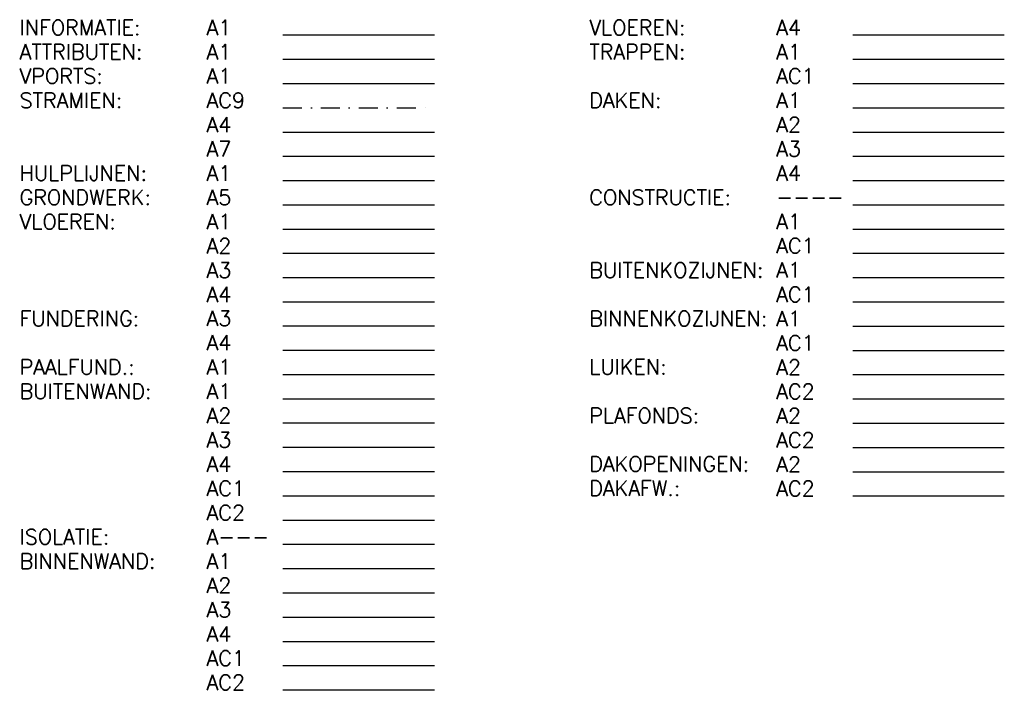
# Model space of a CAD drawing. Extents: x -101594 to 410648, y -2831 to 169921.
# Tile 30 of 31: x 116340 to 132574, y 95771 to 106828. Entities that reach past the tile are written whole.
import ezdxf

# ---------------------------------------------------------------- set-up
doc = ezdxf.new("R2010")
doc.units = 0
doc.header["$LTSCALE"] = 50
doc.header["$MEASUREMENT"] = 0
doc.linetypes.add('DASHDOT2', pattern=[12.5, 6.25, -3.125, 0, -3.125])
doc.linetypes.add('HIDDEN2', pattern=[0.1875, 0.125, -0.0625])
for name, color, linetype in [('A--I01A1_INFO', 1, 'CONTINUOUS'), ('A--L01A1_ATTRIBUTEN', 1, 'CONTINUOUS'), ('A--L07A4_STRAMIEN', 4, 'CONTINUOUS'), ('A--L07A7_STRAMIEN', 7, 'CONTINUOUS'), ('A--L07AC9_STRAMIEN', 9, 'DASHDOT2'), ('A--L08A1_HULPLIJNEN', 1, 'CONTINUOUS'), ('A--L11A5_GRONDWERK', 5, 'CONTINUOUS'), ('A--L13A1_VLOEREN', 1, 'CONTINUOUS'), ('A--L13A2_VLOEREN', 2, 'CONTINUOUS'), ('A--L13A3_VLOEREN', 3, 'CONTINUOUS'), ('A--L13A4_VLOEREN', 4, 'CONTINUOUS'), ('A--L16A3_FUNDERING', 3, 'CONTINUOUS'), ('A--L16A4_FUNDERING', 4, 'CONTINUOUS'), ('A--L17A1_PAALFUNDERING', 1, 'CONTINUOUS'), ('A--L21A1_BUITENWAND', 1, 'CONTINUOUS'), ('A--L21A2_BUITENWAND', 2, 'CONTINUOUS'), ('A--L21A2_ISOLATIE', 1, 'CONTINUOUS'), ('A--L21A3_BUITENWAND', 3, 'CONTINUOUS'), ('A--L21A4_BUITENWAND', 4, 'CONTINUOUS'), ('A--L21AC1_BUITENWAND', 1, 'HIDDEN2'), ('A--L22A1_BINNENWAND', 1, 'CONTINUOUS'), ('A--L22A2_BINNENWAND', 2, 'CONTINUOUS'), ('A--L22A3_BINNENWAND', 3, 'CONTINUOUS'), ('A--L22A4_BINNENWAND', 4, 'CONTINUOUS'), ('A--L22AC1_BINNENWAND', 1, 'HIDDEN2'), ('A--L22AC2_BINNENWAND', 2, 'HIDDEN2'), ('A--L23A4_VLOEREN', 4, 'CONTINUOUS'), ('A--L24A1_TRAPPEN', 1, 'CONTINUOUS'), ('A--L24AC1_TRAPPEN', 1, 'HIDDEN2'), ('A--L27A1_DAKEN', 1, 'CONTINUOUS'), ('A--L27A2_DAKEN', 2, 'CONTINUOUS'), ('A--L27A3_DAKEN', 3, 'CONTINUOUS'), ('A--L27A4_DAKEN', 4, 'CONTINUOUS'), ('A--L28_KONSTRUKTIES', 4, 'CONTINUOUS'), ('A--L28A1_KONSTRUKTIES', 1, 'CONTINUOUS'), ('A--L28AC1_KONSTRUKTIES', 1, 'HIDDEN2'), ('A--L31A1_BUITENKOZIJN', 1, 'CONTINUOUS'), ('A--L31AC1_BUITENKOZIJN', 1, 'HIDDEN2'), ('A--L32A1_BINNENKOZIJN', 1, 'CONTINUOUS'), ('A--L32AC1_BINNENKOZIJN', 1, 'HIDDEN2'), ('A--L33A2_LUIKEN', 2, 'CONTINUOUS'), ('A--L33AC2_LUIKEN', 2, 'HIDDEN2'), ('A--L35A2_PLAFONDS', 2, 'CONTINUOUS'), ('A--L35AC2_PLAFONDS', 2, 'HIDDEN2'), ('A--L37A2_DAKOPENINGEN', 2, 'CONTINUOUS'), ('A--L3A1_VPORTS', 1, 'CONTINUOUS'), ('A--L47A2_DAKAFW', 2, 'HIDDEN2'), ('AT$1A-25_TEKST', 2, 'CONTINUOUS')]:
    doc.layers.add(name, color=color, linetype=linetype)
doc.styles.add('B-01', font='SIMPLEX.SHX', dxfattribs={"width": 0.8, "height": 4.5})

msp = doc.modelspace()

# ---------------------------------------------------------------- linework, layer by layer
at = {"layer": 'A--I01A1_INFO'}
msp.add_line((120681, 106575.8), (123181, 106575.8), dxfattribs=at)
at = {"layer": 'A--L01A1_ATTRIBUTEN'}
msp.add_line((120681, 106175.8), (123181, 106175.8), dxfattribs=at)
at = {"layer": 'A--L07A4_STRAMIEN'}
msp.add_line((120681, 104975.8), (123181, 104975.8), dxfattribs=at)
at = {"layer": 'A--L07A7_STRAMIEN'}
msp.add_line((120681, 104575.8), (123181, 104575.8), dxfattribs=at)
at = {"layer": 'A--L07AC9_STRAMIEN'}
msp.add_line((120681, 105375.8), (123181, 105375.8), dxfattribs=at)
at = {"layer": 'A--L08A1_HULPLIJNEN'}
msp.add_line((120681, 104175.8), (123181, 104175.8), dxfattribs=at)
at = {"layer": 'A--L11A5_GRONDWERK'}
msp.add_line((120681, 103775.8), (123181, 103775.8), dxfattribs=at)
at = {"layer": 'A--L13A1_VLOEREN'}
msp.add_line((120681, 103375.8), (123181, 103375.8), dxfattribs=at)
at = {"layer": 'A--L13A2_VLOEREN'}
msp.add_line((120681, 102975.8), (123181, 102975.8), dxfattribs=at)
at = {"layer": 'A--L13A3_VLOEREN'}
msp.add_line((120681, 102575.8), (123181, 102575.8), dxfattribs=at)
at = {"layer": 'A--L13A4_VLOEREN'}
msp.add_line((120681, 102175.8), (123181, 102175.8), dxfattribs=at)
at = {"layer": 'A--L16A3_FUNDERING'}
msp.add_line((120681, 101778.5), (123181, 101778.5), dxfattribs=at)
at = {"layer": 'A--L16A4_FUNDERING'}
msp.add_line((120681, 101378.5), (123181, 101378.5), dxfattribs=at)
at = {"layer": 'A--L17A1_PAALFUNDERING'}
msp.add_line((120681, 100978.5), (123181, 100978.5), dxfattribs=at)
at = {"layer": 'A--L21A1_BUITENWAND'}
msp.add_line((120681, 100578.5), (123181, 100578.5), dxfattribs=at)
at = {"layer": 'A--L21A2_BUITENWAND'}
msp.add_line((120681, 100178.5), (123181, 100178.5), dxfattribs=at)
at = {"layer": 'A--L21A2_ISOLATIE'}
msp.add_line((120681, 98178.5), (123181, 98178.5), dxfattribs=at)
at = {"layer": 'A--L21A3_BUITENWAND'}
msp.add_line((120681, 99778.5), (123181, 99778.5), dxfattribs=at)
at = {"layer": 'A--L21A4_BUITENWAND'}
msp.add_line((120681, 99378.5), (123181, 99378.5), dxfattribs=at)
at = {"layer": 'A--L21AC1_BUITENWAND'}
msp.add_line((120681, 98978.5), (123181, 98978.5), dxfattribs=at)
at = {"layer": 'A--L22A1_BINNENWAND'}
msp.add_line((120681, 97778.5), (123181, 97778.5), dxfattribs=at)
at = {"layer": 'A--L22A2_BINNENWAND'}
msp.add_line((120681, 97378.5), (123181, 97378.5), dxfattribs=at)
at = {"layer": 'A--L22A3_BINNENWAND'}
msp.add_line((120681, 96978.5), (123181, 96978.5), dxfattribs=at)
at = {"layer": 'A--L22A4_BINNENWAND'}
msp.add_line((120681, 96578.5), (123181, 96578.5), dxfattribs=at)
at = {"layer": 'A--L22AC1_BINNENWAND'}
msp.add_line((120681, 96178.5), (123181, 96178.5), dxfattribs=at)
at = {"layer": 'A--L22AC2_BINNENWAND'}
for p, q in [((120681, 98578.5), (123181, 98578.5)), ((120681, 95778.5), (123181, 95778.5))]:
    msp.add_line(p, q, dxfattribs=at)
at = {"layer": 'A--L23A4_VLOEREN'}
msp.add_line((130074.5, 106575.8), (132574.5, 106575.8), dxfattribs=at)
at = {"layer": 'A--L24A1_TRAPPEN'}
msp.add_line((130074.5, 106175.8), (132574.5, 106175.8), dxfattribs=at)
at = {"layer": 'A--L24AC1_TRAPPEN'}
msp.add_line((130074.5, 105775.8), (132574.5, 105775.8), dxfattribs=at)
at = {"layer": 'A--L27A1_DAKEN'}
msp.add_line((130074.5, 105375.8), (132574.5, 105375.8), dxfattribs=at)
at = {"layer": 'A--L27A2_DAKEN'}
msp.add_line((130074.5, 104975.8), (132574.5, 104975.8), dxfattribs=at)
at = {"layer": 'A--L27A3_DAKEN'}
msp.add_line((130074.5, 104575.8), (132574.5, 104575.8), dxfattribs=at)
at = {"layer": 'A--L27A4_DAKEN'}
msp.add_line((130074.5, 104175.8), (132574.5, 104175.8), dxfattribs=at)
at = {"layer": 'A--L28_KONSTRUKTIES'}
msp.add_line((130074.5, 103775.8), (132574.5, 103775.8), dxfattribs=at)
at = {"layer": 'A--L28A1_KONSTRUKTIES'}
msp.add_line((130074.5, 103375.8), (132574.5, 103375.8), dxfattribs=at)
at = {"layer": 'A--L28AC1_KONSTRUKTIES'}
msp.add_line((130074.5, 102975.8), (132574.5, 102975.8), dxfattribs=at)
at = {"layer": 'A--L31A1_BUITENKOZIJN'}
msp.add_line((130074.5, 102575.8), (132574.5, 102575.8), dxfattribs=at)
at = {"layer": 'A--L31AC1_BUITENKOZIJN'}
msp.add_line((130074.5, 102175.8), (132574.5, 102175.8), dxfattribs=at)
at = {"layer": 'A--L32A1_BINNENKOZIJN'}
msp.add_line((130074.5, 101775.8), (132574.5, 101775.8), dxfattribs=at)
at = {"layer": 'A--L32AC1_BINNENKOZIJN'}
msp.add_line((130074.5, 101375.8), (132574.5, 101375.8), dxfattribs=at)
at = {"layer": 'A--L33A2_LUIKEN'}
msp.add_line((130074.5, 100975.8), (132574.5, 100975.8), dxfattribs=at)
at = {"layer": 'A--L33AC2_LUIKEN'}
msp.add_line((130074.5, 100575.8), (132574.5, 100575.8), dxfattribs=at)
at = {"layer": 'A--L35A2_PLAFONDS'}
msp.add_line((130074.5, 100175.8), (132574.5, 100175.8), dxfattribs=at)
at = {"layer": 'A--L35AC2_PLAFONDS'}
msp.add_line((130074.5, 99775.8), (132574.5, 99775.8), dxfattribs=at)
at = {"layer": 'A--L37A2_DAKOPENINGEN'}
msp.add_line((130074.5, 99375.8), (132574.5, 99375.8), dxfattribs=at)
at = {"layer": 'A--L3A1_VPORTS'}
msp.add_line((120681, 105775.8), (123181, 105775.8), dxfattribs=at)
at = {"layer": 'A--L47A2_DAKAFW'}
msp.add_line((130074.5, 98975.8), (132574.5, 98975.8), dxfattribs=at)

# ---------------------------------------------------------------- texts
at = {"layer": 'AT$1A-25_TEKST', "style": 'B-01'}
for s, p in [('INFORMATIE:', (116339.3, 106573.2)), ('VLOEREN:', (125732.8, 106573.2)), ('A1', (119422, 106573.2)), ('A4', (128815.5, 106573.2)), ('ATTRIBUTEN:', (116339.3, 106173.2)), ('A1', (119422, 106173.2)), ('TRAPPEN:', (125732.8, 106173.2)), ('A1', (128815.5, 106173.2)), ('VPORTS:', (116339.3, 105773.2)), ('A1', (119422, 105773.2)), ('AC1', (128815.5, 105773.2)), ('STRAMIEN:', (116339.3, 105373.2)), ('AC9', (119422, 105373.2)), ('DAKEN:', (125732.8, 105373.2)), ('A1', (128815.5, 105373.2)), ('A4', (119422, 104973.2)), ('A2', (128815.5, 104973.2)), ('A7', (119422, 104573.2)), ('A3', (128815.5, 104573.2)), ('HULPLIJNEN:', (116339.3, 104173.2)), ('A1', (119422, 104173.2)), ('A4', (128815.5, 104173.2)), ('GRONDWERK:', (116339.3, 103773.2)), ('A5', (119422, 103773.2)), ('CONSTRUCTIE:', (125732.8, 103773.2)), ('----', (128815.5, 103775.8)), ('VLOEREN:', (116339.3, 103373.2)), ('A1', (119422, 103373.2)), ('A1', (128815.5, 103375.8)), ('A2', (119422, 102973.2)), ('AC1', (128815.5, 102975.8)), ('A3', (119422, 102573.2)), ('BUITENKOZIJNEN:', (125732.8, 102573.2)), ('A1', (128815.5, 102575.8)), ('A4', (119422, 102173.2)), ('AC1', (128815.5, 102173.2)), ('FUNDERING:', (116339.3, 101775.8)), ('A3', (119422, 101778.5)), ('BINNENKOZIJNEN:', (125732.8, 101775.8)), ('A1', (128815.5, 101773.2)), ('A4', (119422, 101378.5)), ('AC1', (128815.5, 101373.2)), ('PAALFUND.:', (116339.3, 100975.8)), ('A1', (119422, 100975.8)), ('LUIKEN:', (125732.8, 100978.5)), ('A2', (128815.5, 100973.2)), ('BUITENWAND:', (116339.3, 100575.8)), ('A1', (119422, 100575.8)), ('AC2', (128815.5, 100573.2)), ('A2', (119422, 100175.8)), ('PLAFONDS:', (125732.8, 100175.8)), ('A2', (128815.5, 100173.2)), ('A3', (119422, 99775.8)), ('AC2', (128815.5, 99773.2)), ('A4', (119422, 99375.8)), ('DAKOPENINGEN:', (125732.8, 99378.5)), ('A2', (128815.5, 99373.2)), ('AC1', (119422, 98975.8)), ('DAKAFW.:', (125732.8, 98978.5)), ('AC2', (128815.5, 98973.2)), ('AC2', (119422, 98575.8)), ('ISOLATIE:', (116339.3, 98175.8)), ('A---', (119422, 98175.8)), ('BINNENWAND:', (116339.3, 97775.8)), ('A1', (119422, 97775.8)), ('A2', (119422, 97375.8)), ('A3', (119422, 96975.8)), ('A4', (119422, 96575.8)), ('AC1', (119422, 96175.8)), ('AC2', (119422, 95775.8))]:
    msp.add_text(s, height=250, dxfattribs=at).set_placement(p)

doc.saveas('drawing.dxf')
